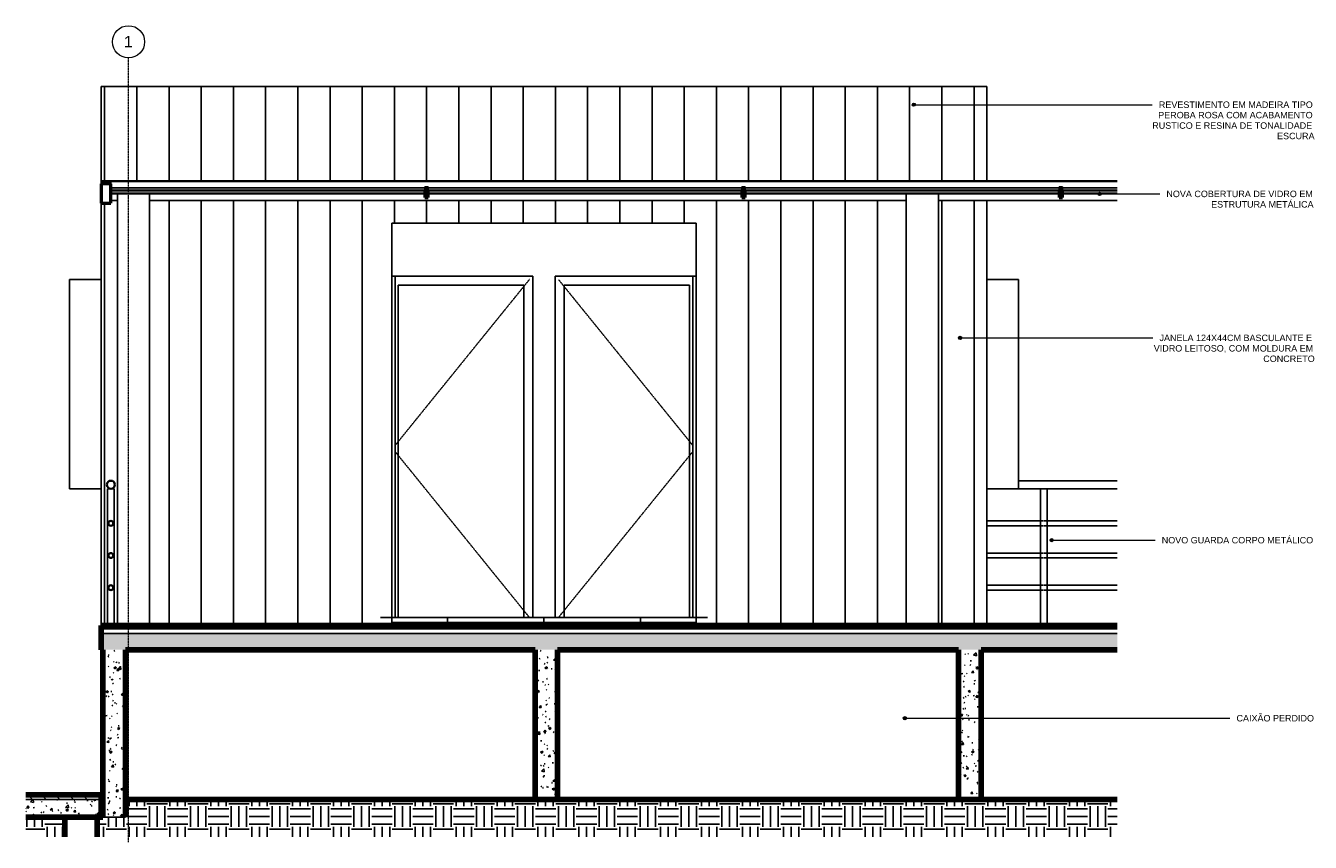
# Model space of a CAD drawing. Header units: millimetres. Extents: x -30535 to 4067, y -602 to 4707.
# Tile 1 of 4: x -30535 to -22556, y -367 to 4707. Entities that reach past the tile are written whole.
import ezdxf

# ---------------------------------------------------------------- set-up
doc = ezdxf.new("R2010")
doc.units = ezdxf.units.MM
doc.linetypes.add('_Tracejado pequeno', pattern=[2.25, 1.5, -0.75])
doc.linetypes.add('_Traço - ponto', pattern=[16, 12, -2, 0, -2])
for name, color, linetype, lineweight in [('A-AREA', 32, 'Continuous', 25), ('A-DOOR', 31, 'Continuous', 25), ('A-DOOR-FRAM', 31, 'Continuous', 25), ('A-FLOR', 192, 'Continuous', 25), ('A-FLOR-HRAL', 11, 'Continuous', 25), ('A-FLOR-MCUT', 51, 'Continuous', 25), ('A-FLOR-PATT', 8, 'Continuous', 90), ('A-GLAZ', 151, 'Continuous', 25), ('A-GLAZ-CURT', 52, 'Continuous', 25), ('A-GLAZ-CWMG', 51, 'Continuous', 25), ('A-WALL', 113, 'Continuous', 25), ('A-WALL-PATT', 111, 'Continuous', 90), ('G-ANNO-TEXT', 231, 'Continuous', 9), ('S-COLS', 52, 'Continuous', 25), ('S-GRID', 1, 'Continuous', 9), ('S-GRID-IDEN', 1, 'Continuous', 9)]:
    doc.layers.add(name, color=color, linetype=linetype, lineweight=lineweight)
doc.styles.add('Arial', font='arial.ttf', dxfattribs={"height": 70})
doc.styles.add('Arial_1', font='arial.ttf', dxfattribs={"height": 40})
pattern_1 = [(50, (-27114.99, 0), (145.7474, -12.7507), [15.24, -167.64]), (355, (-27114.99, 0), (-28.194, 152.846), [12.192, -134.112]), (100.451, (-27102.84, -1.06), (117.554, 140.094), [12.952, -142.472]), (46.184, (-27114.99, 40.64), (216.8635, -33.634), [22.86, -251.46]), (96.636, (-27096.92, 37.84), (189.922, 197.942), [19.428, -213.708]), (351.184, (-27114.99, 40.64), (189.925, 197.94), [18.288, -201.168]), (21, (-27094.67, 30.48), (121.292, -81.8118), [15.24, -167.64]), (326, (-27094.67, 30.48), (49.442, 147.351), [12.192, -134.112]), (71.451, (-27084.56, 23.66), (170.734, 65.5375), [12.952, -142.472]), (37.5, (-27114.987, 0), (2.4709, 67.6435), [6.706, -125.781, 6.706, -129.438, -134.62]), (37.5, (-27114.987, 0), (2.4709, 67.6435), [-268.63, 6.706, -127.914]), (7.5, (-27114.99, 0), (53.4554, 80.144), [6.706, -70.917, 6.706, -122.733, -51.308]), (7.5, (-27114.99, 0), (53.4554, 80.144), [-207.061, 6.706, -44.602]), (327.5, (-27160.3, 0), (108.4723, -4.58285), [6.706, -44.094, 6.706, -151.79, -210.312]), (327.5, (-27160.3, 0), (108.4723, -4.58285), [-209.296, 6.706, -203.606]), (317.5, (-27180.62, 0), (118.503, 20.3417), [6.706, -59.334, 6.706, -98.552, -149.352]), (317.5, (-27180.62, 0), (118.503, 20.3417), [-171.298, 6.706, -142.646])]
pattern_2 = [(90, (-24644.55, 1030), (-200, 1e-14), [])]
pattern_3 = [(90, (-24644.55, 3930), (-200, 1e-14), [])]
pattern_4 = [(0, (-27114.99, 0), (127, 127), [127, -127]), (0, (-27114.99, 47.62), (127, 127), [127, -127]), (0, (-27114.99, 95.25), (127, 127), [127, -127]), (90, (-27099.11, 111.12), (-127, 127), [127, -127]), (90, (-27051.49, 111.12), (-127, 127), [127, -127]), (90, (-27003.86, 111.12), (-127, 127), [127, -127])]

# ---------------------------------------------------------------- blocks, each defined once
blk = doc.blocks.new('Railing - 4 cm-3948223-ANEXO - ELEVAÇÃO A')
at = {"layer": 'A-FLOR-HRAL'}
for p, q in [((-30025.8, 980), (-30025.8, 1830)), ((-30025.8, 1830), (-29985.8, 1830)), ((-29985.8, 1830), (-29985.8, 980))]:
    blk.add_line(p, q, dxfattribs=at)
blk = doc.blocks.new('Railing - Railing-3946303-ANEXO - ELEVAÇÃO A')
at = {"layer": 'A-FLOR-HRAL', "lineweight": 35}
for centre, radius, start, end in [((-30005.8, 1855), 25, 360, 180), ((-30005.8, 1855), 25, 180, 360), ((-30005.8, 1615), 15, 360, 180), ((-30005.8, 1615), 15, 180, 360), ((-30005.8, 1415), 15, 360, 180), ((-30005.8, 1415), 15, 180, 360), ((-30005.8, 1215), 15, 0, 180), ((-30005.8, 1215), 15, 180, 0)]:
    blk.add_arc(centre, radius, start, end, dxfattribs=at)
blk.add_blockref('Railing - 4 cm-3948223-ANEXO - ELEVAÇÃO A', (0, 0))
blk = doc.blocks.new('PORTA - PN2 - 1_00 x 2_10 m-3995028-ANEXO - ELEVAÇÃO A')
at = {"layer": 'A-DOOR', "linetype": '_Tracejado pequeno'}
for p, q in [((-27405.8, 3130), (-28240.8, 2098.5)), ((-27405.8, 1030), (-28240.8, 2061.5))]:
    blk.add_line(p, q, dxfattribs=at)
at = {"layer": 'A-DOOR-FRAM'}
for p, q in [((-27385.8, 3150), (-28240.8, 3150)), ((-27385.8, 1030), (-27385.8, 3150)), ((-28220.8, 3095), (-27440.8, 3095)), ((-28220.8, 1030), (-28220.8, 3095)), ((-27440.8, 3095), (-27440.8, 1030))]:
    blk.add_line(p, q, dxfattribs=at)
blk = doc.blocks.new('PORTA - PN2 - 1_00 x 2_10 m-3995029-ANEXO - ELEVAÇÃO A')
at = {"layer": 'A-DOOR', "linetype": '_Tracejado pequeno'}
for p, q in [((-27225.8, 3130), (-26390.8, 2098.5)), ((-27225.8, 1030), (-26390.8, 2061.5))]:
    blk.add_line(p, q, dxfattribs=at)
at = {"layer": 'A-DOOR-FRAM'}
for p, q in [((-26390.8, 3150), (-27245.8, 3150)), ((-27245.8, 3150), (-27245.8, 1030)), ((-27190.8, 1030), (-27190.8, 3095)), ((-27190.8, 3095), (-26410.8, 3095)), ((-26410.8, 3095), (-26410.8, 1030))]:
    blk.add_line(p, q, dxfattribs=at)
blk = doc.blocks.new('PORTA - PN4 - PNE - 1_00 x 2_10-4352795-ANEXO - ELEVAÇÃO A')
at = {"layer": 'A-DOOR-FRAM'}
for q in [(-28260.8, 3150), (-28240.8, 1030)]:
    blk.add_line((-28240.8, 3150), q, dxfattribs=at)
blk = doc.blocks.new('Janela branca translucida - JN2 - Janela branca translucida-4332272-ANEXO - ELEVAÇÃO A')
at = {"layer": 'A-GLAZ'}
for p, q in [((-30263.4, 1830), (-30263.4, 3130)), ((-30065.8, 3130), (-30263.4, 3130)), ((-30065.8, 1830), (-30263.4, 1830))]:
    blk.add_line(p, q, dxfattribs=at)
blk = doc.blocks.new('Janela branca translucida - JN2 - Janela branca translucida-4332271-ANEXO - ELEVAÇÃO A')
at = {"layer": 'A-GLAZ'}
for p, q in [((-24368.2, 3130), (-24565.8, 3130)), ((-24368.2, 3130), (-24368.2, 1830)), ((-24368.2, 1830), (-24565.8, 1830))]:
    blk.add_line(p, q, dxfattribs=at)
blk = doc.blocks.new('Railing - 4 cm-V1-ANEXO - ELEVAÇÃO A')
at = {"layer": 'A-FLOR-HRAL'}
for p, q in [((-24230.9, 980), (-24230.9, 1830)), ((-24230.9, 1830), (-24210.9, 1830)), ((-24210.9, 1830), (-24190.9, 1830)), ((-24190.9, 1830), (-24190.9, 980))]:
    blk.add_line(p, q, dxfattribs=at)
blk = doc.blocks.new('Railing - Railing-4018205-ANEXO - ELEVAÇÃO A')
at = {"layer": 'A-FLOR-HRAL'}
for p, q in [((-23755.1, 1880), (-24368.2, 1880)), ((-24368.2, 1830), (-23755.1, 1830)), ((-24212.7, 1630), (-24565.8, 1630)), ((-24565.8, 1600), (-24212.7, 1600)), ((-23755.1, 1630), (-24209.1, 1630)), ((-24209.1, 1600), (-23755.1, 1600)), ((-24212.7, 1430), (-24565.8, 1430)), ((-24565.8, 1400), (-24212.7, 1400)), ((-23755.1, 1430), (-24209.1, 1430)), ((-24209.1, 1400), (-23755.1, 1400)), ((-24212.7, 1230), (-24565.8, 1230)), ((-24565.8, 1200), (-24212.7, 1200)), ((-23755.1, 1230), (-24209.1, 1230)), ((-24209.1, 1200), (-23755.1, 1200))]:
    blk.add_line(p, q, dxfattribs=at)
blk.add_blockref('Railing - 4 cm-V1-ANEXO - ELEVAÇÃO A', (0, 0))
blk = doc.blocks.new('Rectangular Mullion - 6x12 cm metal-4024688-ANEXO - ELEVAÇÃO A')
at = {"layer": 'A-GLAZ-CWMG'}
for p, q in [((-30065.8, 3739.6), (-30065.8, 3742)), ((-28045.9, 3742), (-30065.8, 3742)), ((-28045.9, 3739.6), (-30065.8, 3739.6)), ((-29965.2, 3619.6), (-30005.8, 3619.6)), ((-28045.9, 3619.6), (-29765.2, 3619.6))]:
    blk.add_line(p, q, dxfattribs=at)
blk = doc.blocks.new('System Panel - Vidro 2cm escuro2-4253585-ANEXO - ELEVAÇÃO A')
at = {"layer": 'A-GLAZ-CURT'}
blk.add_hatch(color=256, dxfattribs=at).paths.add_polyline_path([(-28055.9, 3683.6), (-28055.9, 3699.6), (-30005.8, 3699.6), (-30005.8, 3683.6), (-28839.8, 3683.6)], flags=0)
blk.add_line((-28055.9, 3699.6), (-30005.8, 3699.6), dxfattribs=at)
at = {"layer": 'A-GLAZ-CURT', "lineweight": 35}
for p, q in [((-28055.9, 3683.6), (-30005.8, 3683.6)), ((-30005.8, 3683.6), (-30005.8, 3663.6)), ((-28055.9, 3663.6), (-28055.9, 3683.6)), ((-30005.8, 3663.6), (-28055.9, 3663.6))]:
    blk.add_line(p, q, dxfattribs=at)
blk = doc.blocks.new('System Panel - Vidro 2cm escuro2-V2-ANEXO - ELEVAÇÃO A')
at = {"layer": 'A-GLAZ-CURT'}
blk.add_hatch(color=256, dxfattribs=at).paths.add_polyline_path([(-24096, 3683.6), (-23755.1, 3683.6), (-23755.1, 3699.6), (-24096, 3699.6), (-24096, 3688.6)], flags=0)
blk.add_line((-23755.1, 3699.6), (-24096, 3699.6), dxfattribs=at)
at = {"layer": 'A-GLAZ-CURT', "lineweight": 35}
for p, q in [((-23755.1, 3683.6), (-24096, 3683.6)), ((-24096, 3683.6), (-24096, 3663.6)), ((-24096, 3663.6), (-23755.1, 3663.6))]:
    blk.add_line(p, q, dxfattribs=at)
blk = doc.blocks.new('Rectangular Mullion - 6x12 cm metal-4024691-ANEXO - ELEVAÇÃO A')
at = {"layer": 'A-GLAZ-CWMG'}
for p, q in [((-26075.9, 3742), (-28045.9, 3742)), ((-26075.9, 3739.6), (-28045.9, 3739.6)), ((-26075.9, 3619.6), (-28045.9, 3619.6))]:
    blk.add_line(p, q, dxfattribs=at)
blk = doc.blocks.new('Rectangular Mullion - 6x12 cm metal-V3-ANEXO - ELEVAÇÃO A')
at = {"layer": 'A-GLAZ-CWMG'}
for p, q in [((-24106, 3742), (-26075.9, 3742)), ((-24106, 3739.6), (-26075.9, 3739.6)), ((-25065.8, 3619.6), (-26075.9, 3619.6)), ((-24106, 3619.6), (-24865.8, 3619.6))]:
    blk.add_line(p, q, dxfattribs=at)
blk = doc.blocks.new('Rectangular Mullion - 6x12 cm metal-V4-ANEXO - ELEVAÇÃO A')
at = {"layer": 'A-GLAZ-CWMG'}
for p, q in [((-23755.1, 3742), (-24106, 3742)), ((-23755.1, 3739.6), (-24106, 3739.6)), ((-23755.1, 3619.6), (-24106, 3619.6))]:
    blk.add_line(p, q, dxfattribs=at)
blk = doc.blocks.new('Rectangular Mullion - 6x12 cm metal-4019210-ANEXO - ELEVAÇÃO A')
at = {"layer": 'A-GLAZ-CWMG'}
for p, q in [((-30065.8, 3739.6), (-30005.8, 3739.6)), ((-30065.8, 3739.6), (-30065.8, 3723.7)), ((-30005.8, 3739.6), (-30005.8, 3723.7))]:
    blk.add_line(p, q, dxfattribs=at)
at = {"layer": 'A-GLAZ-CWMG', "lineweight": 50}
for p, q in [((-30005.8, 3723.7), (-30065.8, 3723.7)), ((-30065.8, 3723.7), (-30065.8, 3603.6)), ((-30005.8, 3603.6), (-30005.8, 3723.7)), ((-30065.8, 3603.6), (-30005.8, 3603.6))]:
    blk.add_line(p, q, dxfattribs=at)
blk = doc.blocks.new('Rectangular Mullion - 2x5 cm metal-4019206-ANEXO - ELEVAÇÃO A')
at = {"layer": 'A-GLAZ-CWMG'}
for p, q in [((-28055.9, 3704.6), (-28035.9, 3704.6)), ((-28055.9, 3688.6), (-28055.9, 3704.6)), ((-28035.9, 3688.6), (-28035.9, 3704.6))]:
    blk.add_line(p, q, dxfattribs=at)
at = {"layer": 'A-GLAZ-CWMG', "lineweight": 50}
for p, q in [((-28035.9, 3688.6), (-28055.9, 3688.6)), ((-28055.9, 3688.6), (-28055.9, 3638.6)), ((-28035.9, 3638.6), (-28035.9, 3688.6)), ((-28055.9, 3638.6), (-28035.9, 3638.6))]:
    blk.add_line(p, q, dxfattribs=at)
blk = doc.blocks.new('PORTA - PN04 - 0_76 x 2_10-4356556-ANEXO - ELEVAÇÃO A')
at = {"layer": 'A-DOOR-FRAM'}
for p, q in [((-26390.8, 1030), (-26390.8, 3150)), ((-26370.8, 3150), (-26390.8, 3150)), ((-26370.8, 1030), (-26390.8, 1030))]:
    blk.add_line(p, q, dxfattribs=at)
blk = doc.blocks.new('Grid - Head Grid-11506-ANEXO - ELEVAÇÃO A')
at = {"layer": 'S-GRID-IDEN'}
blk.add_circle((-29896.1, 4606.6), 100, dxfattribs=at)

msp = doc.modelspace()

# ---------------------------------------------------------------- hatches: boundary and pattern name
at = {"layer": 'A-FLOR-PATT', "lineweight": 25}
h = msp.add_hatch(dxfattribs=at)
h.set_pattern_fill('FP_4', color=256, style=0, pattern_type=2)
h.set_pattern_definition([(180, (-27315.8, 1057.723), (-7e-15, -59.702), []), (270, (-27315.8, 1057.7), (600, 4e-14), [])])
h.paths.add_polyline_path([(-26390.8, 980), (-26370.8, 980), (-26370.8, 1030), (-28260.8, 1030), (-28260.8, 980), (-27144.9, 980)], flags=0)
h = msp.add_hatch(dxfattribs=at)
h.set_pattern_fill('FP_1', color=256, style=0, pattern_type=2)
h.set_pattern_definition(pattern_1)
h.paths.add_polyline_path([(-30055.8, 830), (-23755.1, 830), (-23755.1, 930), (-30065.8, 930), (-30065.8, 830)], flags=0)
h = msp.add_hatch(dxfattribs=at)
h.set_pattern_fill('FP_1', color=256, style=0, pattern_type=2)
h.set_pattern_definition(pattern_1)
h.paths.add_polyline_path([(-30065.8, -80.9), (-30065.8, -70.9), (-30534.7, -70.9), (-30534.7, -80.9)], flags=0)
h = msp.add_hatch(dxfattribs=at)
h.set_pattern_fill('FP_6', color=256, style=0, pattern_type=2)
h.set_pattern_definition([(135, (-27114.987, 0), (-42.4264, -42.4264), [])])
h.paths.add_polyline_path([(-30065.8, -100.9), (-30065.8, -80.9), (-30534.7, -80.9), (-30534.7, -100.9)], flags=0)
h = msp.add_hatch(dxfattribs=at)
h.set_pattern_fill('FP_1', color=256, style=0, pattern_type=2)
h.set_pattern_definition(pattern_1)
h.paths.add_polyline_path([(-30065.8, -211), (-30065.8, -100.9), (-30534.7, -100.9), (-30534.7, -211)], flags=0)
h = msp.add_hatch(dxfattribs=at)
h.set_pattern_fill('FP_5', color=256, style=0, pattern_type=2)
h.set_pattern_definition(pattern_4)
h.paths.add_polyline_path([(-27144.9, -332.2), (-23755.1, -332.2), (-23755.1, -100), (-29915.8, -100), (-29915.8, -332.2), (-28539.8, -332.2)], flags=0)
h = msp.add_hatch(dxfattribs=at)
h.set_pattern_fill('FP_5', color=256, style=0, pattern_type=2)
h.set_pattern_definition(pattern_4)
h.paths.add_polyline_path([(-30070.6, -332.2), (-29915.8, -332.2), (-29915.8, -210.9), (-30091.1, -210.9), (-30091.1, -332.2)], flags=0)
h.paths.add_polyline_path([(-30291.1, -332.2), (-30291.1, -210.9), (-30534.7, -210.9), (-30534.7, -332.2)], flags=0)
at = {"layer": 'A-WALL-PATT', "lineweight": 25}
h = msp.add_hatch(dxfattribs=at)
h.set_pattern_fill('FP_3', color=256, style=0, pattern_type=2)
h.set_pattern_definition(pattern_3)
h.paths.add_polyline_path([(-27144.9, 3930), (-24723.3, 3930), (-24723.3, 4328.7), (-30065.8, 4328.7), (-30065.8, 3930), (-28839.8, 3930)], flags=0)
h = msp.add_hatch(dxfattribs=at)
h.set_pattern_fill('FP_3', color=256, style=0, pattern_type=2)
h.set_pattern_definition(pattern_3)
h.paths.add_polyline_path([(-24565.8, 3930), (-24565.8, 4328.7), (-24723.3, 4328.7), (-24723.3, 3930)], flags=0)
h = msp.add_hatch(dxfattribs=at)
h.set_pattern_fill('FP_2', color=256, style=0, pattern_type=2)
h.set_pattern_definition(pattern_2)
h.paths.add_polyline_path([(-30065.8, 980), (-30025.8, 980), (-30025.8, 1830), (-29985.8, 1830), (-29985.8, 980), (-29965.2, 980), (-29965.2, 3619.6), (-30005.8, 3619.6), (-30005.8, 3603.6), (-30065.8, 3603.6), (-30065.8, 1178.6)], flags=0)
h.paths.add_polyline_path([(-29687.3, 980), (-28260.8, 980), (-28260.8, 3480), (-26370.8, 3480), (-26370.8, 980), (-25065.8, 980), (-25065.8, 3619.6), (-29765.2, 3619.6), (-29765.2, 980)], flags=0)
h.paths.add_polyline_path([(-24723.3, 980), (-24723.3, 3619.6), (-24865.8, 3619.6), (-24865.8, 980), (-24755.6, 980)], flags=0)
h.paths.add_polyline_path([(-30005.8, 1830), (-30013.5, 1831.2), (-30020.5, 1834.8), (-30026, 1840.3), (-30029.6, 1847.3), (-30030.8, 1855), (-30029.6, 1862.7), (-30026, 1869.7), (-30020.5, 1875.2), (-30013.5, 1878.8), (-30005.5, 1880), (-29998.1, 1878.8), (-29991.1, 1875.2), (-29985.6, 1869.7), (-29982, 1862.7), (-29980.8, 1855), (-29982, 1847.3), (-29985.8, 1840.1), (-29991.1, 1834.8), (-29998.1, 1831.2), (-30000.8, 1830.8)], flags=0)
h.paths.add_polyline_path([(-28045.9, 3742), (-24723.3, 3742), (-24723.3, 3930), (-30065.8, 3930), (-30065.8, 3742), (-28839.8, 3742)], flags=0)
h = msp.add_hatch(dxfattribs=at)
h.set_pattern_fill('FP_2', color=256, style=0, pattern_type=2)
h.set_pattern_definition(pattern_2)
h.paths.add_polyline_path([(-24565.8, 980), (-24565.8, 3619.6), (-24723.3, 3619.6), (-24723.3, 980), (-24566.9, 980)], flags=0)
h.paths.add_polyline_path([(-24723.3, 3742), (-24565.8, 3742), (-24565.8, 3930), (-24723.3, 3930)], flags=0)
h = msp.add_hatch(dxfattribs=at)
h.set_pattern_fill('FP_1', color=256, style=0, pattern_type=2)
h.set_pattern_definition(pattern_1)
h.paths.add_polyline_path([(-29915.8, -210.9), (-29915.8, 830), (-30055.8, 830), (-30055.8, -210.9)], flags=0)
h = msp.add_hatch(dxfattribs=at)
h.set_pattern_fill('FP_1', color=256, style=0, pattern_type=2)
h.set_pattern_definition(pattern_1)
h.paths.add_polyline_path([(-27231.1, -100), (-27231.1, 830), (-27371.1, 830), (-27371.1, -100)], flags=0)
h = msp.add_hatch(dxfattribs=at)
h.set_pattern_fill('FP_1', color=256, style=0, pattern_type=2)
h.set_pattern_definition(pattern_1)
h.paths.add_polyline_path([(-24601.1, -100), (-24601.1, 830), (-24741.1, 830), (-24741.1, -100)], flags=0)
at = {"layer": 'G-ANNO-TEXT'}
h = msp.add_hatch(color=7, dxfattribs=at)
edge = h.paths.add_edge_path(flags=0)
edge.add_arc((-25018.1, 4215.9), 10, 0, 360)
h = msp.add_hatch(color=7, dxfattribs=at)
edge = h.paths.add_edge_path(flags=0)
edge.add_arc((-23864.6, 3661.5), 10, 0, 360)
h = msp.add_hatch(color=7, dxfattribs=at)
edge = h.paths.add_edge_path(flags=0)
edge.add_arc((-24731.1, 2767.1), 10, 0, 360)
h = msp.add_hatch(color=7, dxfattribs=at)
edge = h.paths.add_edge_path(flags=0)
edge.add_arc((-24162.2, 1510.3), 10, 0, 360)
h = msp.add_hatch(color=7, dxfattribs=at)
edge = h.paths.add_edge_path(flags=0)
edge.add_arc((-25074.4, 404.2), 10, 0, 360)

# ---------------------------------------------------------------- linework, layer by layer
at = {"layer": 'A-AREA'}
msp.add_line((-28330.8, 1030), (-26300.8, 1030), dxfattribs=at)
at = {"layer": 'A-FLOR', "lineweight": 90}
for p, q in [((-30065.8, 980), (-30065.8, 830)), ((-23755.1, 980), (-30065.8, 980)), ((-30065.8, 830), (-30055.8, 830)), ((-29915.8, 830), (-27371.1, 830)), ((-27231.1, 830), (-24741.1, 830)), ((-24601.1, 830), (-23755.1, 830)), ((-30065.8, -70.9), (-30534.7, -70.9)), ((-30065.8, -211), (-30065.8, -70.9)), ((-23755.1, -100), (-29915.8, -100)), ((-29915.8, -100), (-29915.8, -210.9)), ((-30291.1, -210.9), (-30534.7, -210.9)), ((-30534.7, -211), (-30065.8, -211)), ((-30291.1, -332.2), (-30291.1, -210.9)), ((-30055.8, -210.9), (-30091.1, -210.9)), ((-30091.1, -210.9), (-30091.1, -332.2))]:
    msp.add_line(p, q, dxfattribs=at)
at = {"layer": 'A-FLOR'}
msp.add_line((-26390.8, 1030), (-28260.8, 1030), dxfattribs=at)
at = {"layer": 'A-FLOR-MCUT'}
for p, q in [((-23755.1, 960), (-30065.8, 960)), ((-23755.1, 930), (-30065.8, 930)), ((-30065.8, -80.9), (-30534.7, -80.9)), ((-30065.8, -100.9), (-30534.7, -100.9))]:
    msp.add_line(p, q, dxfattribs=at)
at = {"layer": 'A-WALL'}
for p, q in [((-24565.8, 4328.7), (-30065.8, 4328.7)), ((-30065.8, 4328.7), (-30065.8, 3742)), ((-24565.8, 4328.7), (-24565.8, 3742)), ((-30065.8, 3603.6), (-30065.8, 980)), ((-24565.8, 3619.6), (-24565.8, 980)), ((-28260.8, 980), (-28260.8, 3480)), ((-28260.8, 3480), (-26370.8, 3480)), ((-26370.8, 3480), (-26370.8, 980)), ((-30055.8, -210.9), (-29915.8, -210.9))]:
    msp.add_line(p, q, dxfattribs=at)
at = {"layer": 'A-WALL', "lineweight": 90}
for p, q in [((-30055.8, 830), (-30055.8, -210.9)), ((-29915.8, -100), (-29915.8, 830)), ((-27371.1, 830), (-27371.1, -100)), ((-27231.1, -100), (-27231.1, 830)), ((-24741.1, 830), (-24741.1, -100)), ((-24601.1, -100), (-24601.1, 830))]:
    msp.add_line(p, q, dxfattribs=at)
at = {"layer": 'G-ANNO-TEXT', "color": 7}
for p, q in [((-25018.1, 4215.9), (-23619.3, 4215.9)), ((-23619.3, 4215.9), (-23537.2, 4215.9)), ((-23864.6, 3661.5), (-23535.6, 3661.5)), ((-23535.6, 3661.5), (-23490.6, 3661.5)), ((-24731.1, 2767.1), (-23673.3, 2767.1)), ((-23673.3, 2767.1), (-23533.1, 2767.1)), ((-24162.2, 1510.3), (-23519.4, 1510.3)), ((-25074.4, 404.2), (-23055, 404.2))]:
    msp.add_line(p, q, dxfattribs=at)
for centre in [(-25018.1, 4215.9), (-23864.6, 3661.5), (-24731.1, 2767.1), (-24162.2, 1510.3), (-25074.4, 404.2)]:
    msp.add_circle(centre, 10, dxfattribs=at)
at = {"layer": 'S-COLS'}
for p, q in [((-29965.2, 980), (-29965.2, 3663.6)), ((-29765.2, 3663.6), (-29765.2, 980)), ((-25065.8, 980), (-25065.8, 3663.6)), ((-24865.8, 3663.6), (-24865.8, 980))]:
    msp.add_line(p, q, dxfattribs=at)
at = {"layer": 'S-GRID', "linetype": '_Traço - ponto'}
msp.add_line((-29896.1, -366.6), (-29896.1, 4506.6), dxfattribs=at)

# ---------------------------------------------------------------- block references
at = {"layer": 'A-DOOR'}
for name in ['PORTA - PN4 - PNE - 1_00 x 2_10-4352795-ANEXO - ELEVAÇÃO A', 'PORTA - PN2 - 1_00 x 2_10 m-3995028-ANEXO - ELEVAÇÃO A', 'PORTA - PN2 - 1_00 x 2_10 m-3995029-ANEXO - ELEVAÇÃO A', 'PORTA - PN04 - 0_76 x 2_10-4356556-ANEXO - ELEVAÇÃO A']:
    msp.add_blockref(name, (0, 0), dxfattribs=at)
at = {"layer": 'A-FLOR-HRAL'}
for name in ['Railing - Railing-3946303-ANEXO - ELEVAÇÃO A', 'Railing - Railing-4018205-ANEXO - ELEVAÇÃO A']:
    msp.add_blockref(name, (0, 0), dxfattribs=at)
at = {"layer": 'A-GLAZ'}
for name in ['Janela branca translucida - JN2 - Janela branca translucida-4332272-ANEXO - ELEVAÇÃO A', 'Janela branca translucida - JN2 - Janela branca translucida-4332271-ANEXO - ELEVAÇÃO A']:
    msp.add_blockref(name, (0, 0), dxfattribs=at)
at = {"layer": 'A-GLAZ-CURT'}
for name, p in [('System Panel - Vidro 2cm escuro2-4253585-ANEXO - ELEVAÇÃO A', (0, 0)), ('System Panel - Vidro 2cm escuro2-4253585-ANEXO - ELEVAÇÃO A', (1969.9, 0)), ('System Panel - Vidro 2cm escuro2-4253585-ANEXO - ELEVAÇÃO A', (3939.9, 0)), ('System Panel - Vidro 2cm escuro2-V2-ANEXO - ELEVAÇÃO A', (0, 0))]:
    msp.add_blockref(name, p, dxfattribs=at)
at = {"layer": 'A-GLAZ-CWMG'}
for name, p in [('Rectangular Mullion - 6x12 cm metal-4024688-ANEXO - ELEVAÇÃO A', (0, 0)), ('Rectangular Mullion - 6x12 cm metal-4019210-ANEXO - ELEVAÇÃO A', (0, 0)), ('Rectangular Mullion - 2x5 cm metal-4019206-ANEXO - ELEVAÇÃO A', (0, 0)), ('Rectangular Mullion - 6x12 cm metal-4024691-ANEXO - ELEVAÇÃO A', (0, 0)), ('Rectangular Mullion - 2x5 cm metal-4019206-ANEXO - ELEVAÇÃO A', (1969.9, 0)), ('Rectangular Mullion - 6x12 cm metal-V3-ANEXO - ELEVAÇÃO A', (0, 0)), ('Rectangular Mullion - 2x5 cm metal-4019206-ANEXO - ELEVAÇÃO A', (3939.9, 0)), ('Rectangular Mullion - 6x12 cm metal-V4-ANEXO - ELEVAÇÃO A', (0, 0))]:
    msp.add_blockref(name, p, dxfattribs=at)
at = {"layer": 'S-GRID-IDEN'}
msp.add_blockref('Grid - Head Grid-11506-ANEXO - ELEVAÇÃO A', (0, 0), dxfattribs=at)

# ---------------------------------------------------------------- texts
at = {"layer": 'G-ANNO-TEXT', "color": 7, "char_height": 40, "attachment_point": 1, "style": 'Arial_1'}
for s, insert, width in [('REVESTIMENTO EM MADEIRA TIPO ', (-23496.6, 4235.9), 1178.481), ('PEROBA ROSA COM ACABAMENTO ', (-23500.6, 4171.1), 1183.291), ('RUSTICO E RESINA DE TONALIDADE ', (-23537.6, 4106.2), 1228.185), ('ESCURA', (-22762.4, 4041.4), 288.608), ('NOVA COBERTURA DE VIDRO EM ', (-23449.9, 3681.5), 1122.362), ('ESTRUTURA METÁLICA', (-23172.1, 3616.7), 785.654), ('VIDRO LEITOSO, COM MOLDURA EM ', (-23528.2, 2722.2), 1216.962), ('JANELA 124X44CM BASCULANTE E ', (-23492.5, 2787.1), 1173.67), ('CONCRETO', (-22848.2, 2657.4), 392.827), ('NOVO GUARDA CORPO METÁLICO', (-23478.7, 1530.3), 1157.637), ('CAIXÃO PERDIDO', (-23014.3, 424.2), 594.852)]:
    msp.add_mtext(s, dxfattribs=dict(at, insert=insert, width=width))
at = {"layer": 'S-GRID-IDEN', "insert": (-29924.6, 4642.4), "char_height": 70, "width": 67.342, "attachment_point": 1, "style": 'Arial'}
msp.add_mtext('1', dxfattribs=at)

doc.saveas('drawing.dxf')
